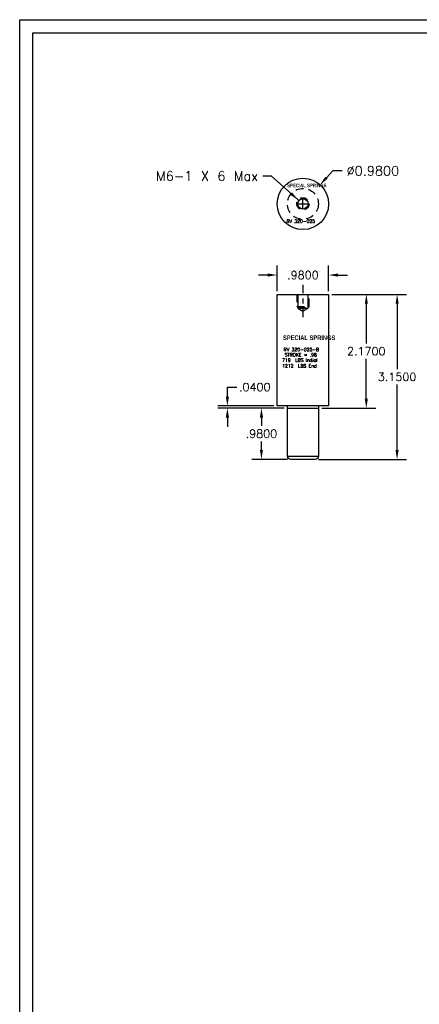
# Model space of a CAD drawing. Header units: inches. Extents: x -77 to 299, y -110 to 144.
# Tile 7 of 256: x -8 to 0, y -71 to -52. Entities that reach past the tile are written whole.
import ezdxf

# ---------------------------------------------------------------- set-up
doc = ezdxf.new("R2010")
doc.units = ezdxf.units.IN
doc.header["$MEASUREMENT"] = 0
doc.linetypes.add('CENTER', pattern=[0.249, 0.156, -0.031, 0.031, -0.031])
doc.linetypes.add('HIDDEN', pattern=[0.225, 0.15, -0.075])
doc.layers.get('DEFPOINTS').update_dxf_attribs({"color": 8})
for name, color, linetype in [('DST-M-D', 42, 'Continuous'), ('SID-M-C', 74, 'CENTER'), ('SID-M-D', 42, 'Continuous'), ('SID-M-H', 4, 'HIDDEN'), ('SID-M-S', 105, 'Continuous')]:
    doc.layers.add(name, color=color, linetype=linetype)
doc.styles.add('DADCO', font='ROMANS.SHX', dxfattribs={"height": 0.1})
doc.styles.add('SANSSERIFBOLD', font='sasb____.pfb', dxfattribs={"height": 0.5})
doc.styles.get("Standard").update_dxf_attribs({"font": 'txt.shx'})
doc.dimstyles.get("Standard").update_dxf_attribs({"dimtxt": 0.18, "dimasz": 0.18, "dimexe": 0.18, "dimexo": 0.0625, "dimgap": 0.09, "dimtad": 0, "dimtih": 1, "dimtoh": 1, "dimdec": 4, "dimzin": 0, "dimdsep": 46, "dimtxsty": 'Standard', "dimcen": 0.09, "dimadec": 0, "dimazin": 0, "dimtfac": 1, "dimtdec": 4, "dimtofl": 0, "dimtmove": 0, "dimatfit": 3, "dimfxl": 0, "dimtolj": 1, "dimtzin": 0, "dimarcsym": 0})
doc.dimstyles.new('STANDARD$0', dxfattribs={"dimtxt": 0.156, "dimasz": 0.18, "dimexe": 0.18, "dimexo": 0.0625, "dimgap": 0.07, "dimtad": 0, "dimtih": 1, "dimtoh": 1, "dimdec": 4, "dimzin": 4, "dimdsep": 46, "dimtxsty": 'Standard', "dimcen": 0.09, "dimclrd": 2, "dimclre": 2, "dimclrt": 2, "dimadec": 4, "dimazin": 0, "dimtfac": 1, "dimtdec": 4, "dimtofl": 0, "dimtmove": 0, "dimatfit": 3, "dimfxl": 0, "dimtolj": 1, "dimtzin": 0, "dimarcsym": 0})

# ---------------------------------------------------------------- blocks, each defined once
blk = doc.blocks.new('*D368')
at = {"layer": 'DEFPOINTS', "color": 0}
for p in [(-1.841, -57.142), (-1.122, -57.142), (-2.036, -59.312)]:
    blk.add_point(p, dxfattribs=at)
at = {"layer": 'SID-M-S', "color": 2, "lineweight": -2}
for p, q in [((-1.778, -57.142), (-0.942, -57.142)), ((-1.122, -57.322), (-1.122, -58.079)), ((-1.122, -59.132), (-1.122, -58.375)), ((-1.973, -59.312), (-0.942, -59.312))]:
    blk.add_line(p, q, dxfattribs=at)
at = {"layer": 'SID-M-S', "color": 2}
for points in [[(-1.152, -57.322), (-1.092, -57.322), (-1.122, -57.142)], [(-1.152, -59.132), (-1.092, -59.132), (-1.122, -59.312)]]:
    blk.add_solid(points, dxfattribs=at)
at = {"layer": 'SID-M-S', "color": 2, "insert": (-1.122, -58.227), "char_height": 0.156, "attachment_point": 5}
blk.add_mtext('\\A1;2.1700', dxfattribs=at)
blk = doc.blocks.new('*D369')
at = {"layer": 'DEFPOINTS', "color": 0}
for p in [(-1.841, -57.142), (-0.535, -57.142), (-2.098, -60.292)]:
    blk.add_point(p, dxfattribs=at)
at = {"layer": 'SID-M-S', "color": 2, "lineweight": -2}
for p, q in [((-1.778, -57.142), (-0.355, -57.142)), ((-0.535, -57.322), (-0.535, -58.569)), ((-0.535, -60.112), (-0.535, -58.865)), ((-2.036, -60.292), (-0.355, -60.292))]:
    blk.add_line(p, q, dxfattribs=at)
at = {"layer": 'SID-M-S', "color": 2}
for points in [[(-0.565, -57.322), (-0.505, -57.322), (-0.535, -57.142)], [(-0.565, -60.112), (-0.505, -60.112), (-0.535, -60.292)]]:
    blk.add_solid(points, dxfattribs=at)
at = {"layer": 'SID-M-S', "color": 2, "insert": (-0.535, -58.717), "char_height": 0.156, "attachment_point": 5}
blk.add_mtext('\\A1;3.1500', dxfattribs=at)
blk = doc.blocks.new('*D370')
at = {"layer": 'DEFPOINTS', "color": 0}
for p in [(-1.841, -56.773), (-2.821, -57.142), (-1.841, -57.142)]:
    blk.add_point(p, dxfattribs=at)
at = {"layer": 'SID-M-S', "color": 2, "lineweight": -2}
for p, q in [((-2.821, -57.08), (-2.821, -56.593)), ((-1.841, -57.08), (-1.841, -56.593)), ((-3.001, -56.773), (-3.181, -56.773)), ((-1.661, -56.773), (-1.481, -56.773))]:
    blk.add_line(p, q, dxfattribs=at)
at = {"layer": 'SID-M-S', "color": 2}
for points in [[(-3.001, -56.743), (-3.001, -56.803), (-2.821, -56.773)], [(-1.661, -56.743), (-1.661, -56.803), (-1.841, -56.773)]]:
    blk.add_solid(points, dxfattribs=at)
at = {"layer": 'SID-M-S', "color": 2, "insert": (-2.331, -56.773), "char_height": 0.156, "attachment_point": 5}
blk.add_mtext('\\A1;.9800', dxfattribs=at)
blk = doc.blocks.new('*D371')
at = {"layer": 'DEFPOINTS', "color": 0}
for p in [(-3.122, -59.312), (-2.626, -59.312), (-2.563, -60.292)]:
    blk.add_point(p, dxfattribs=at)
at = {"layer": 'SID-M-S', "color": 2, "lineweight": -2}
for p, q in [((-2.688, -59.312), (-3.302, -59.312)), ((-3.122, -59.492), (-3.122, -59.654)), ((-3.122, -60.112), (-3.122, -59.95)), ((-2.626, -60.292), (-3.302, -60.292))]:
    blk.add_line(p, q, dxfattribs=at)
at = {"layer": 'SID-M-S', "color": 2}
for points in [[(-3.152, -59.492), (-3.092, -59.492), (-3.122, -59.312)], [(-3.152, -60.112), (-3.092, -60.112), (-3.122, -60.292)]]:
    blk.add_solid(points, dxfattribs=at)
at = {"layer": 'SID-M-S', "color": 2, "insert": (-3.122, -59.802), "char_height": 0.156, "attachment_point": 5}
blk.add_mtext('\\A1;.9800', dxfattribs=at)
blk = doc.blocks.new('dm108732')
at = {"layer": 'SID-M-H'}
blk.add_circle((0, 0), 0.118, dxfattribs=at)
at = {"layer": 'SID-M-S'}
blk.add_circle((0, 0), 0.0984, dxfattribs=at)
blk = doc.blocks.new('*D377')
at = {"layer": 'DEFPOINTS', "color": 0}
for p in [(-2.003, -55.05), (-2.659, -55.778)]:
    blk.add_point(p, dxfattribs=at)
at = {"layer": 'SID-M-D', "color": 0, "lineweight": -2}
for p, q in [((-1.762, -54.783), (-1.883, -54.916)), ((-1.582, -54.783), (-1.762, -54.783)), ((-2.421, -55.414), (-2.241, -55.414)), ((-2.331, -55.504), (-2.331, -55.324))]:
    blk.add_line(p, q, dxfattribs=at)
at = {"layer": 'SID-M-D', "color": 0}
blk.add_solid([(-1.905, -54.896), (-1.86, -54.936), (-2.003, -55.05)], dxfattribs=at)
at = {"layer": 'SID-M-D', "color": 0, "insert": (-0.997, -54.783), "char_height": 0.18, "attachment_point": 5}
blk.add_mtext('\\A1;∅0.9800', dxfattribs=at)
blk = doc.blocks.new('*D384')
at = {"layer": 'DEFPOINTS', "color": 0}
for p in [(-3.771, -59.272), (-2.821, -59.272), (-2.626, -59.312)]:
    blk.add_point(p, dxfattribs=at)
at = {"layer": 'SID-M-S', "color": 2, "lineweight": -2}
for p, q in [((-3.771, -59.092), (-3.771, -58.912)), ((-3.771, -58.912), (-3.591, -58.912)), ((-2.883, -59.272), (-3.951, -59.272)), ((-2.688, -59.312), (-3.951, -59.312)), ((-3.771, -59.492), (-3.771, -59.672))]:
    blk.add_line(p, q, dxfattribs=at)
at = {"layer": 'SID-M-S', "color": 2}
for points in [[(-3.801, -59.092), (-3.741, -59.092), (-3.771, -59.272)], [(-3.801, -59.492), (-3.741, -59.492), (-3.771, -59.312)]]:
    blk.add_solid(points, dxfattribs=at)
at = {"layer": 'SID-M-S', "color": 2, "insert": (-3.248, -58.912), "char_height": 0.156, "attachment_point": 5}
blk.add_mtext('\\A1;.0400', dxfattribs=at)

msp = doc.modelspace()

# ---------------------------------------------------------------- linework, layer by layer
at = {"layer": 'SID-M-C'}
msp.add_line((-2.331, -56.96228), (-2.331, -57.64237), dxfattribs=at)
at = {"layer": 'SID-M-H'}
msp.add_line((-2.44911, -57.37259), (-2.21289, -57.37259), dxfattribs=at)
msp.add_lwpolyline([(-2.44911, -57.14228), (-2.44911, -57.37259), (-2.42942, -57.39228), (-2.23257, -57.39228), (-2.21289, -57.37259), (-2.21289, -57.14228)], dxfattribs=at)
msp.add_circle((-2.331, -55.41427), 0.295, dxfattribs=at)
at = {"layer": 'SID-M-S'}
for p, q in [((-2.42942, -57.40331), (-2.23257, -57.40331)), ((-2.626, -59.31228), (-2.036, -59.31228)), ((-2.626, -60.22978), (-2.036, -60.22978))]:
    msp.add_line(p, q, dxfattribs=at)
at = {"layer": 'SID-M-S', "color": 7}
for points in [[(-7.73176, -51.89929), (39.76824, -51.89929), (39.76824, -85.77431), (-7.73176, -85.77431)], [(-7.48176, -85.52431), (-7.48176, -52.14929), (39.51824, -52.14929), (39.51824, -85.52431)]]:
    msp.add_lwpolyline(points, close=True, dxfattribs=at)
at = {"layer": 'SID-M-S'}
msp.add_lwpolyline([(-2.821, -57.14228), (-1.841, -57.14228), (-1.841, -59.27228), (-2.821, -59.27228)], close=True, dxfattribs=at)
msp.add_lwpolyline([(-2.42942, -57.14228), (-2.42942, -57.40331), (-2.331, -57.46237), (-2.23257, -57.40331), (-2.23257, -57.14228)], dxfattribs=at)
msp.add_lwpolyline([(-2.036, -59.27228), (-2.036, -60.22978, -0.41421356), (-2.0985, -60.29228), (-2.5635, -60.29228, -0.41421356), (-2.626, -60.22978), (-2.626, -59.27228)], format="xyb", dxfattribs=at)
msp.add_circle((-2.331, -55.41427), 0.49, dxfattribs=at)

# ---------------------------------------------------------------- block references
msp.add_blockref('dm108732', (-2.331, -55.41427))

# ---------------------------------------------------------------- texts
at = {"layer": 'DST-M-D', "style": 'SANSSERIFBOLD', "width": 0.7}
msp.add_text('SPECIAL SPRINGS', height=0.067356, dxfattribs=at).set_placement((-2.63152, -55.0959))
at = {"layer": 'DST-M-D', "style": 'DADCO'}
msp.add_text('RV 320-025', height=0.063281, dxfattribs=at).set_placement((-2.64493, -55.77823))
at = {"layer": 'SID-M-D', "style": 'SANSSERIFBOLD', "width": 0.7}
msp.add_text('SPECIAL SPRINGS', height=0.089808, dxfattribs=at).set_placement((-2.71065, -58.01456))
at = {"layer": 'SID-M-D', "style": 'DADCO'}
for s, p in [('RV 320-025-B', (-2.69661, -58.22625)), ('719  LBS Initial', (-2.72747, -58.42917)), ('STROKE = .98', (-2.68041, -58.32728)), ('1212  LBS End', (-2.72747, -58.5389))]:
    msp.add_text(s, height=0.0632812, dxfattribs=at).set_placement(p)
at = {"layer": 'SID-M-D', "insert": (-3.18517, -54.88322), "char_height": 0.18, "attachment_point": 6}
msp.add_mtext('M6-1 X 6 Max', dxfattribs=at)

# ---------------------------------------------------------------- dimensions: what is measured, and where the dimension line sits
at = {"layer": 'SID-M-D'}
dim = msp.add_diameter_dim_2p(p1=(-2.65891, -55.77838), p2=(-2.00309, -55.05017), dimstyle='Standard', override={"dimfxl": 0.18}, dxfattribs=at)
dim.commit()
dim.dimension.update_dxf_attribs({"geometry": '*D377', "text_midpoint": (-0.99717, -54.78266)})
at = {"layer": 'SID-M-S'}
dim = msp.add_linear_dim(base=(-1.841, -56.77321), p1=(-2.821, -57.14228), p2=(-1.841, -57.14228), dimstyle='STANDARD$0', override={"dimfxl": 0.18}, dxfattribs=at)
dim.commit()
dim.dimension.update_dxf_attribs({"geometry": '*D370', "text_midpoint": (-2.331, -56.77321)})
for base, p1, p2, picture, middle in [((-0.53475, -57.14228), (-2.0985, -60.29228), (-1.841, -57.14228), '*D369', (-0.53475, -58.71728)), ((-1.12163, -57.14228), (-2.036, -59.31228), (-1.841, -57.14228), '*D368', (-1.12163, -58.22728)), ((-3.77119, -59.27228), (-2.626, -59.31228), (-2.821, -59.27228), '*D384', (-3.24819, -58.91228)), ((-3.12165, -59.31228), (-2.5635, -60.29228), (-2.626, -59.31228), '*D371', (-3.12165, -59.80228))]:
    dim = msp.add_linear_dim(base=base, p1=p1, p2=p2, angle=90, dimstyle='STANDARD$0', override={"dimfxl": 0.18}, dxfattribs=at)
    dim.commit()
    dim.dimension.update_dxf_attribs({"geometry": picture, "text_midpoint": middle})

# ---------------------------------------------------------------- leaders
at = {"layer": 'SID-M-D', "annotation_type": 0, "has_hookline": 1, "hookline_direction": 1, "text_width": 2.04}
msp.add_leader([(-2.42207, -55.33906), (-2.93327, -54.88322), (-3.09517, -54.88322)], dimstyle='Standard', override={"dimfxl": 0.18}, dxfattribs=at)

doc.saveas('drawing.dxf')
